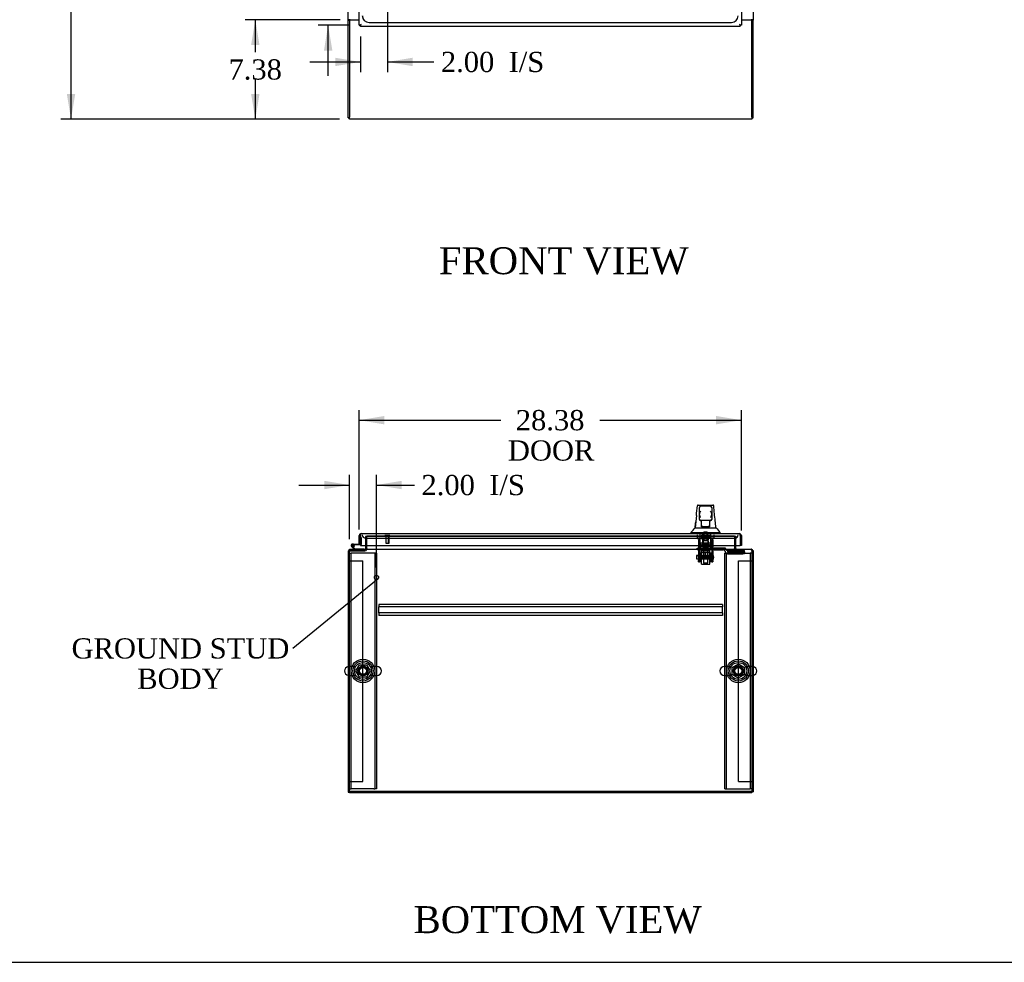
# Model space of a CAD drawing. Header units: inches. Extents: x 1 to 299, y -2 to 199.
# Tile 2 of 10: x 53 to 127, y 1 to 71. Entities that reach past the tile are written whole.
import ezdxf
from ezdxf import colors
from ezdxf.entities.mleader import LeaderData, LeaderLine
from ezdxf.enums import TextEntityAlignment as Align
from ezdxf.lldxf.tags import DXFTag
from ezdxf.math import Vec2, Vec3

# ---------------------------------------------------------------- set-up
doc = ezdxf.new("R2010")
doc.units = ezdxf.units.IN
doc.header["$MEASUREMENT"] = 0
for name, color, linetype in [('COM50677-2', 7, 'Continuous'), ('COM53964-1', 7, 'Continuous'), ('COM55523', 7, 'Continuous'), ('COM70216', 7, 'Continuous'), ('COM70220', 7, 'Continuous'), ('COM70763-3', 7, 'Continuous'), ('COM70764-2', 7, 'Continuous'), ('COM70838', 7, 'Continuous'), ('COM70839-3', 7, 'Continuous'), ('COM71202-3', 7, 'Continuous'), ('COM71203-2', 7, 'Continuous'), ('COM71205-2', 7, 'Continuous'), ('COM71206-5', 7, 'Continuous'), ('Default', 7, 'Continuous'), ('HAN86294', 7, 'Continuous'), ('HAN86294_NUT', 7, 'Continuous'), ('HAN86294_SCREW', 7, 'Continuous'), ('HAN86294_WASHER', 7, 'Continuous'), ('HAN_NUT', 7, 'Continuous'), ('NTS18024', 7, 'Continuous'), ('NTS18147', 7, 'Continuous'), ('ROL87452', 7, 'Continuous'), ('RVT17786', 7, 'Continuous'), ('RVT19000', 7, 'Continuous'), ('SCS86415', 7, 'Continuous'), ('SPC87322', 7, 'Continuous'), ('STD26122', 7, 'Continuous'), ('STD26258', 7, 'Continuous'), ('WAF25376', 7, 'Continuous'), ('WAF25377', 7, 'Continuous'), ('WAM254785', 7, 'Continuous'), ('WAM30038', 7, 'Continuous')]:
    doc.layers.add(name, color=color, linetype=linetype)
doc.styles.add('SEACAD_Times_New_Roman', font='times.ttf')
tags = doc.linetypes.add('HIDDEN2', pattern=[0.1875, 0.125, -0.0625]).pattern_tags.tags
tags[6:7] = [DXFTag(74, 4), DXFTag(75, 0), DXFTag(340, '0'), DXFTag(46, 0.0), DXFTag(50, 0.0), DXFTag(44, 0.0), DXFTag(45, 0.0)]
tags[4:5] = [DXFTag(74, 4), DXFTag(75, 0), DXFTag(340, '0'), DXFTag(46, 0.0), DXFTag(50, 0.0), DXFTag(44, 0.0), DXFTag(45, 0.0)]
doc.dimstyles.new('HAMMOND_(STH_-_300x200)', dxfattribs={"dimtxt": 1.5, "dimasz": 1.875, "dimexe": 0.75, "dimexo": 0.75, "dimgap": 0.375, "dimtad": 0, "dimtih": 1, "dimtoh": 1, "dimzin": 0, "dimdsep": 46, "dimtxsty": 'SEACAD_Times_New_Roman', "dimblk1": '_SE_FILLED', "dimblk2": '_SE_FILLED', "dimsah": 1, "dimcen": 0.75, "dimadec": 0, "dimazin": 0, "dimtfac": 0.8, "dimtofl": 0, "dimtmove": 0, "dimatfit": 3, "dimfxl": 1, "dimtolj": 1, "dimtzin": 0, "dimarcsym": 0})

# ---------------------------------------------------------------- blocks, each defined once
blk = doc.blocks.new('_SE_FILLED')
at = {"color": 0}
blk.add_line((0, 0), (-1, 0), dxfattribs=at)
blk.add_solid([(0, 0), (-1, -0.1665), (-1, 0.1665), (0, 0)], dxfattribs=at)
blk = doc.blocks.new('SE')
at = {"layer": 'COM70220', "color": 7, "linetype": 'HIDDEN2'}
for p, q in [((79.408, 70.327), (106.313, 70.327)), ((79.408, 70.326), (106.313, 70.326))]:
    blk.add_line(p, q, dxfattribs=at)
for centre, radius, start, end in [((79.408, 70.826), 0.5, 180, 270), ((79.408, 70.826), 0.499, 180, 270), ((106.313, 70.826), 0.5, 270, 0), ((106.313, 70.826), 0.499, 270, 0)]:
    blk.add_arc(centre, radius, start, end, dxfattribs=at)
at = {"layer": 'COM71202-3', "color": 7, "linetype": 'Continuous'}
for p, q in [((78.673, 70.121), (78.673, 132.463)), ((107.048, 132.463), (107.048, 70.121)), ((78.673, 70.121), (78.729, 70.121)), ((78.768, 70.121), (78.729, 70.121)), ((78.812, 70.166), (78.768, 70.121)), ((78.768, 70.121), (78.768, 70.082)), ((78.768, 70.026), (78.768, 70.082)), ((106.953, 70.026), (78.768, 70.026)), ((78.816, 70.169), (78.815, 70.169)), ((78.816, 70.169), (78.816, 70.169)), ((78.816, 70.169), (78.816, 70.169)), ((78.816, 70.169), (78.816, 70.169)), ((106.905, 70.169), (106.905, 70.169)), ((106.905, 70.169), (106.905, 70.169)), ((106.905, 70.169), (106.905, 70.169)), ((106.905, 70.169), (106.905, 70.169)), ((106.908, 70.165), (106.953, 70.121)), ((106.953, 70.121), (106.953, 70.082)), ((106.953, 70.121), (106.992, 70.121)), ((106.953, 70.026), (106.953, 70.082)), ((107.048, 70.121), (106.992, 70.121))]:
    blk.add_line(p, q, dxfattribs=at)
for centre, start, end in [((79.297, 69.191), 116.23673, 121.43872), ((77.838, 70.65), 328.56128, 333.76327), ((107.883, 70.65), 206.23673, 211.43872), ((106.423, 69.191), 58.56128, 63.76327)]:
    blk.add_arc(centre, 1.09, start, end, dxfattribs=at)
at = {"layer": 'COM71203-2', "color": 7, "linetype": 'Continuous'}
for p, q in [((77.861, 70.528), (77.861, 131.838)), ((77.861, 70.528), (77.861, 70.498)), ((78.004, 70.528), (77.861, 70.528)), ((77.861, 70.498), (77.956, 70.498)), ((77.861, 63.248), (77.861, 70.498)), ((77.956, 70.528), (77.956, 70.498)), ((78.004, 70.528), (78.673, 70.528)), ((77.861, 63.248), (77.956, 63.248))]:
    blk.add_line(p, q, dxfattribs=at)
at = {"layer": 'COM71205-2', "color": 7, "linetype": 'Continuous'}
for p, q in [((77.956, 70.498), (77.956, 63.296)), ((78.673, 70.498), (77.956, 70.498)), ((107.826, 70.498), (107.048, 70.498)), ((107.826, 63.296), (107.826, 70.498)), ((77.956, 63.153), (77.956, 63.296)), ((107.826, 63.153), (77.956, 63.153)), ((107.826, 63.296), (107.826, 63.153))]:
    blk.add_line(p, q, dxfattribs=at)
at = {"layer": 'COM71206-5', "color": 7, "linetype": 'Continuous'}
for p, q in [((107.921, 131.838), (107.921, 70.528)), ((107.048, 70.528), (107.778, 70.528)), ((107.921, 70.528), (107.778, 70.528)), ((107.826, 70.528), (107.826, 70.498)), ((107.826, 70.498), (107.921, 70.498)), ((107.921, 70.528), (107.921, 70.498)), ((107.921, 63.248), (107.921, 70.498)), ((107.826, 63.248), (107.921, 63.248))]:
    blk.add_line(p, q, dxfattribs=at)
blk = doc.blocks.new('SE2')
at = {"layer": 'COM50677-2', "color": 7, "linetype": 'HIDDEN2'}
for p, q in [((77.956, 30.942), (78.081, 30.942)), ((78.141, 30.942), (78.081, 30.942)), ((78.081, 13.442), (78.081, 30.942)), ((79.771, 30.942), (78.141, 30.942)), ((79.831, 30.942), (79.771, 30.942)), ((79.831, 30.942), (79.831, 13.442)), ((79.956, 30.942), (79.831, 30.942)), ((79.956, 30.942), (79.956, 13.442)), ((105.826, 30.942), (105.951, 30.942)), ((105.826, 13.442), (105.826, 30.942)), ((105.951, 13.442), (105.951, 30.942)), ((106.011, 30.942), (105.951, 30.942)), ((106.011, 30.942), (107.641, 30.942)), ((107.641, 30.942), (107.701, 30.942)), ((107.701, 30.942), (107.701, 13.442)), ((107.826, 30.942), (107.701, 30.942)), ((77.956, 13.442), (78.081, 13.442)), ((78.141, 13.442), (78.081, 13.442)), ((79.771, 13.442), (78.141, 13.442)), ((79.771, 13.442), (79.831, 13.442)), ((79.956, 13.442), (79.831, 13.442)), ((105.826, 13.442), (105.951, 13.442)), ((105.951, 13.442), (106.011, 13.442)), ((106.011, 13.442), (107.641, 13.442)), ((107.641, 13.442), (107.701, 13.442)), ((107.826, 13.442), (107.701, 13.442))]:
    blk.add_line(p, q, dxfattribs=at)
for centre in [(78.956, 22.192), (106.826, 22.192)]:
    blk.add_circle(centre, 0.375, dxfattribs=at)
at = {"layer": 'COM53964-1', "color": 7, "linetype": 'HIDDEN2'}
for p, q in [((77.956, 30.369), (78.094, 30.369)), ((78.094, 30.369), (78.818, 30.369)), ((78.818, 30.369), (78.956, 30.369)), ((78.956, 13.994), (78.956, 30.369)), ((106.826, 13.994), (106.826, 30.369)), ((106.826, 30.369), (106.964, 30.369)), ((106.964, 30.369), (107.688, 30.369)), ((107.688, 30.369), (107.826, 30.369)), ((77.956, 13.994), (78.094, 13.994)), ((78.094, 13.994), (78.818, 13.994)), ((78.818, 13.994), (78.956, 13.994)), ((106.826, 13.994), (106.964, 13.994)), ((106.964, 13.994), (107.688, 13.994)), ((107.688, 13.994), (107.826, 13.994))]:
    blk.add_line(p, q, dxfattribs=at)
at = {"layer": 'COM55523', "color": 7, "linetype": 'HIDDEN2'}
for p, q in [((78.135, 31.485), (78.135, 31.51)), ((78.162, 31.456), (78.232, 31.385)), ((78.185, 31.56), (78.21, 31.56)), ((78.21, 31.435), (78.185, 31.435)), ((78.315, 31.497), (78.253, 31.497)), ((78.26, 31.51), (78.26, 31.485)), ((78.768, 32.092), (78.83, 32.092)), ((78.805, 31.552), (78.768, 31.552)), ((78.83, 32.092), (78.83, 31.577)), ((78.33, 31.199), (78.305, 31.224)), ((79.051, 31.224), (79.051, 31.199))]:
    blk.add_line(p, q, dxfattribs=at)
at = {"layer": 'COM55523', "color": 7, "linetype": 'Continuous'}
for p, q in [((78.198, 31.614), (78.768, 31.614)), ((78.768, 31.552), (78.198, 31.552)), ((78.253, 31.502), (78.314, 31.508)), ((78.768, 32.092), (78.768, 32.092)), ((78.768, 31.614), (78.768, 31.616)), ((78.305, 31.224), (78.119, 31.411)), ((78.232, 31.385), (78.356, 31.261)), ((78.356, 31.261), (79.051, 31.261)), ((79.051, 31.261), (79.051, 31.224))]:
    blk.add_line(p, q, dxfattribs=at)
blk.add_circle((78.198, 31.497), 0.05, dxfattribs=at)
for radius, start, end in [(0.117, 90, 5.21591), (0.055, 90, 5.21591), (0.055, 5.21591, 90), (0.117, 5.21591, 28.03984), (0.117, 227.60795, 287.02737)]:
    blk.add_arc((78.198, 31.497), radius, start, end, dxfattribs=at)
at = {"layer": 'COM55523', "color": 7, "linetype": 'HIDDEN2'}
for centre, radius, start, end in [((78.185, 31.51), 0.05, 90, 180), ((78.185, 31.485), 0.05, 180, 270), ((78.198, 31.497), 0.117, 28.03984, 90), ((78.21, 31.51), 0.05, 0, 90), ((78.21, 31.485), 0.05, 270, 0), ((78.805, 31.577), 0.025, 270, 0)]:
    blk.add_arc(centre, radius, start, end, dxfattribs=at)
at = {"layer": 'COM70216', "color": 7, "linetype": 'HIDDEN2'}
for p, q in [((105.641, 27.129), (80.141, 27.129)), ((80.141, 27.129), (80.141, 27.086)), ((80.141, 27.086), (80.141, 26.984)), ((105.641, 27.129), (105.641, 27.086)), ((105.641, 27.086), (105.641, 26.984)), ((80.141, 26.984), (80.141, 26.941)), ((80.141, 26.504), (80.141, 26.941)), ((105.641, 26.941), (80.141, 26.941)), ((105.641, 26.504), (80.141, 26.504)), ((80.141, 26.504), (80.141, 26.461)), ((80.141, 26.461), (80.141, 26.359)), ((80.141, 26.359), (80.141, 26.316)), ((105.641, 26.984), (105.641, 26.941)), ((105.641, 26.504), (105.641, 26.941)), ((105.641, 26.504), (105.641, 26.461)), ((105.641, 26.461), (105.641, 26.359)), ((105.641, 26.359), (105.641, 26.316)), ((105.641, 26.316), (80.141, 26.316))]:
    blk.add_line(p, q, dxfattribs=at)
at = {"layer": 'COM70220', "color": 7, "linetype": 'HIDDEN2'}
for p, q in [((79.158, 32.041), (79.408, 32.041)), ((79.408, 32.041), (106.313, 32.041)), ((106.313, 32.041), (106.563, 32.041))]:
    blk.add_line(p, q, dxfattribs=at)
for centre, start, end in [((79.158, 32.291), 180, 270), ((106.563, 32.291), 270, 0)]:
    blk.add_arc(centre, 0.25, start, end, dxfattribs=at)
at = {"layer": 'COM70763-3', "color": 7, "linetype": 'HIDDEN2'}
blk.add_line((77.956, 13.259), (107.826, 13.259), dxfattribs=at)
at = {"layer": 'COM70763-3', "color": 7, "linetype": 'Continuous'}
for p, q in [((77.956, 13.164), (77.956, 13.224)), ((77.956, 13.164), (107.826, 13.164)), ((107.826, 13.164), (107.826, 13.224))]:
    blk.add_line(p, q, dxfattribs=at)
at = {"layer": 'COM70764-2', "color": 7, "linetype": 'HIDDEN2'}
for p, q in [((79.236, 32.192), (79.236, 32.191)), ((106.546, 32.192), (79.236, 32.192)), ((106.546, 32.191), (106.546, 32.192))]:
    blk.add_line(p, q, dxfattribs=at)
at = {"layer": 'COM70838', "color": 7, "linetype": 'HIDDEN2'}
for p, q in [((103.766, 31.184), (103.766, 31.309)), ((103.766, 31.309), (103.891, 31.309)), ((103.891, 31.184), (103.766, 31.184)), ((103.891, 31.309), (104.946, 31.309)), ((104.373, 31.184), (103.891, 31.184)), ((104.946, 31.184), (104.408, 31.184)), ((104.946, 31.309), (105.035, 31.309)), ((105.035, 31.184), (104.946, 31.184)), ((105.748, 31.309), (105.035, 31.309)), ((105.035, 31.184), (105.721, 31.184)), ((105.846, 31.309), (105.748, 31.309)), ((105.748, 31.309), (105.748, 31.181)), ((105.838, 31.067), (105.838, 31.09)), ((105.906, 31.251), (105.906, 31.249)), ((106.031, 31.126), (106.031, 31.024)), ((106.031, 31.124), (107.276, 31.124)), ((106.031, 31.024), (107.151, 31.024)), ((106.031, 30.897), (107.151, 30.897)), ((107.276, 31.042), (107.276, 31.124)), ((107.276, 31.042), (107.276, 30.916))]:
    blk.add_line(p, q, dxfattribs=at)
for centre, radius, start, end in [((105.721, 31.067), 0.117, 76.45544, 90), ((105.721, 31.067), 0.117, 0, 76.45544), ((106.031, 31.09), 0.193, 180, 270), ((105.846, 31.249), 0.06, 0, 90), ((106.031, 31.251), 0.125, 180, 270)]:
    blk.add_arc(centre, radius, start, end, dxfattribs=at)
for centre, major_axis, start_param, end_param in [((107.151, 31.042), (-0.125, 0), 1.570796, 3.141593), ((107.151, 30.916), (0.125, 0), 4.712389, 6.283185)]:
    blk.add_ellipse(centre, major_axis=major_axis, ratio=0.145455, start_param=start_param, end_param=end_param, dxfattribs=at)
at = {"layer": 'COM70839-3', "color": 7, "linetype": 'HIDDEN2'}
for p, q in [((103.86, 31.938), (103.93, 31.938)), ((103.86, 31.929), (103.86, 31.938)), ((103.86, 31.929), (103.86, 30.801)), ((103.93, 31.938), (103.93, 31.929)), ((103.93, 31.929), (103.93, 30.801)), ((103.93, 31.477), (104.852, 31.477)), ((104.852, 31.938), (104.922, 31.938)), ((104.852, 31.929), (104.852, 31.938)), ((104.852, 31.929), (104.852, 30.801)), ((104.922, 31.938), (104.922, 31.929)), ((104.922, 31.929), (104.922, 30.801)), ((103.86, 30.638), (103.86, 30.801)), ((103.93, 30.801), (103.93, 30.638)), ((104.852, 30.638), (104.852, 30.801)), ((104.922, 30.801), (104.922, 30.638)), ((103.86, 30.638), (103.86, 30.378)), ((103.86, 30.301), (103.86, 30.378)), ((103.86, 30.301), (103.93, 30.301)), ((104.852, 30.685), (103.93, 30.685)), ((103.93, 30.378), (103.93, 30.638)), ((103.93, 30.62), (104.852, 30.62)), ((103.93, 30.378), (103.93, 30.301)), ((104.852, 30.638), (104.852, 30.378)), ((104.852, 30.301), (104.852, 30.378)), ((104.852, 30.301), (104.922, 30.301)), ((104.922, 30.378), (104.922, 30.638)), ((104.922, 30.378), (104.922, 30.301))]:
    blk.add_line(p, q, dxfattribs=at)
at = {"layer": 'COM71202-3', "color": 7, "linetype": 'Continuous'}
for p, q in [((78.673, 31.616), (78.673, 32.243)), ((78.768, 32.306), (78.729, 32.357)), ((78.768, 32.243), (78.768, 32.357)), ((78.768, 32.306), (78.768, 32.243)), ((78.768, 32.243), (78.768, 31.511)), ((78.768, 32.243), (78.768, 32.243)), ((78.768, 31.616), (78.768, 32.243)), ((78.816, 32.386), (78.815, 32.386)), ((78.816, 32.386), (106.905, 32.386)), ((78.816, 32.386), (78.816, 32.386)), ((106.905, 32.386), (106.905, 32.386)), ((106.905, 32.386), (106.905, 32.386)), ((106.905, 32.386), (106.905, 32.386)), ((106.953, 32.243), (106.953, 32.357)), ((106.953, 32.306), (106.992, 32.357)), ((106.953, 32.243), (106.953, 32.306)), ((106.953, 32.243), (106.953, 31.511)), ((106.953, 32.243), (106.953, 32.243)), ((106.953, 32.243), (106.953, 31.511)), ((107.048, 32.243), (107.048, 31.511)), ((78.673, 31.616), (78.768, 31.616)), ((78.768, 31.511), (106.953, 31.511)), ((107.048, 31.511), (106.953, 31.511))]:
    blk.add_line(p, q, dxfattribs=at)
for centre, start, end in [((78.816, 32.243), 127.50359, 180), ((78.816, 32.243), 90.15607, 127.50359), ((78.816, 32.243), 90, 90.07617), ((106.905, 32.243), 89.92383, 90), ((106.905, 32.243), 52.49641, 89.84393), ((106.905, 32.243), 0, 52.49641)]:
    blk.add_arc(centre, 0.143, start, end, dxfattribs=at)
for points in [[(78.768, 32.357), (78.776, 32.366), (78.784, 32.374), (78.796, 32.381), (78.8, 32.383), (78.808, 32.386), (78.812, 32.386), (78.816, 32.386)], [(106.953, 32.357), (106.945, 32.366), (106.937, 32.374), (106.925, 32.381), (106.921, 32.383), (106.913, 32.386), (106.909, 32.386), (106.905, 32.386)]]:
    blk.add_open_spline(points, degree=3, knots=[0, 0, 0, 0, 0.5, 0.5, 0.75, 0.75, 1, 1, 1, 1], dxfattribs=at)
at = {"layer": 'COM71203-2', "color": 7, "linetype": 'HIDDEN2'}
for p, q in [((79.141, 32.166), (79.141, 31.511)), ((79.236, 32.166), (79.141, 32.166)), ((78.004, 31.199), (79.093, 31.199)), ((78.004, 31.104), (79.093, 31.104))]:
    blk.add_line(p, q, dxfattribs=at)
at = {"layer": 'COM71203-2', "color": 7, "linetype": 'Continuous'}
for p, q in [((79.141, 31.511), (79.141, 31.247)), ((77.861, 31.104), (77.861, 13.199)), ((77.861, 31.104), (77.956, 31.104)), ((77.861, 13.199), (77.956, 13.199)), ((77.956, 13.224), (77.956, 13.199))]:
    blk.add_line(p, q, dxfattribs=at)
for centre, radius, start, end in [((78.004, 31.056), 0.143, 109.61294, 160.38706), ((79.093, 31.247), 0.048, 331.36901, 0), ((79.093, 31.247), 0.143, 350.74439, 0)]:
    blk.add_arc(centre, radius, start, end, dxfattribs=at)
at = {"layer": 'COM71203-2', "color": 7, "linetype": 'HIDDEN2'}
for centre, radius, start, end in [((78.004, 31.056), 0.143, 90, 109.61294), ((78.004, 31.056), 0.048, 90, 180), ((79.093, 31.247), 0.143, 270, 350.74439), ((79.093, 31.247), 0.048, 270, 331.36901)]:
    blk.add_arc(centre, radius, start, end, dxfattribs=at)
at = {"layer": 'COM71205-2', "color": 7, "linetype": 'HIDDEN2'}
for p, q in [((79.236, 31.511), (79.236, 32.191)), ((79.236, 32.191), (106.546, 32.191)), ((106.546, 32.191), (106.546, 31.511))]:
    blk.add_line(p, q, dxfattribs=at)
at = {"layer": 'COM71205-2', "color": 7, "linetype": 'Continuous'}
for p, q in [((79.236, 31.272), (79.236, 31.511)), ((106.546, 31.511), (106.546, 31.272)), ((77.956, 31.081), (77.956, 31.224)), ((77.956, 31.224), (107.826, 31.224)), ((77.956, 13.224), (77.956, 31.081)), ((79.236, 31.272), (79.236, 31.224)), ((106.546, 31.224), (106.546, 31.272)), ((107.826, 31.224), (107.826, 31.081)), ((107.826, 31.081), (107.826, 13.224)), ((107.826, 13.224), (77.956, 13.224))]:
    blk.add_line(p, q, dxfattribs=at)
at = {"layer": 'COM71206-5', "color": 7, "linetype": 'HIDDEN2'}
for p in [(106.546, 32.191), (106.641, 31.511)]:
    blk.add_line(p, (106.641, 32.191), dxfattribs=at)
at = {"layer": 'COM71206-5', "color": 7, "linetype": 'Continuous'}
for p, q in [((106.641, 31.272), (106.641, 31.511)), ((107.826, 31.129), (107.921, 31.129)), ((107.921, 31.129), (107.921, 13.224)), ((107.826, 13.224), (107.921, 13.224))]:
    blk.add_line(p, q, dxfattribs=at)
for centre, radius, start, end in [((106.689, 31.272), 0.143, 180, 199.61294), ((106.689, 31.272), 0.048, 180, 270), ((107.778, 31.081), 0.143, 19.61294, 70.38706)]:
    blk.add_arc(centre, radius, start, end, dxfattribs=at)
at = {"layer": 'COM71206-5', "color": 7, "linetype": 'HIDDEN2'}
for centre, radius, start, end in [((106.689, 31.272), 0.143, 199.61294, 270), ((107.778, 31.081), 0.143, 70.38706, 90), ((107.778, 31.081), 0.048, 0, 90)]:
    blk.add_arc(centre, radius, start, end, dxfattribs=at)
at = {"layer": 'HAN86294', "color": 7, "linetype": 'Continuous'}
for p, q in [((103.785, 34.446), (103.785, 34.448)), ((103.845, 34.501), (104.936, 34.501)), ((104.756, 34.421), (104.026, 34.421)), ((104.996, 34.447), (104.996, 34.445)), ((103.936, 33.859), (103.936, 34.331)), ((103.936, 33.451), (103.936, 33.859)), ((104.846, 34.331), (104.846, 33.859)), ((104.846, 33.859), (104.846, 33.451)), ((103.936, 33.421), (103.936, 33.451)), ((104.026, 33.361), (103.996, 33.361)), ((104.756, 33.361), (104.026, 33.361)), ((104.091, 32.93), (104.091, 33.361)), ((104.091, 32.89), (104.091, 32.93)), ((104.691, 33.361), (104.691, 32.93)), ((104.691, 32.93), (104.691, 32.89)), ((104.786, 33.361), (104.756, 33.361)), ((104.846, 33.451), (104.846, 33.421)), ((103.301, 32.469), (103.301, 32.386)), ((103.301, 32.466), (103.652, 32.466)), ((103.627, 32.821), (103.811, 32.821)), ((103.652, 32.466), (103.885, 32.466)), ((103.811, 32.821), (103.924, 32.821)), ((103.885, 32.466), (104.332, 32.466)), ((103.924, 32.821), (104.132, 32.821)), ((104.306, 32.886), (104.121, 32.886)), ((104.132, 32.821), (104.2, 32.821)), ((104.2, 32.821), (104.291, 32.821)), ((104.291, 32.821), (104.332, 32.821)), ((104.476, 32.886), (104.306, 32.886)), ((104.332, 32.821), (104.45, 32.821)), ((104.332, 32.466), (104.45, 32.466)), ((104.45, 32.821), (104.748, 32.821)), ((104.45, 32.466), (104.501, 32.466)), ((104.661, 32.886), (104.476, 32.886)), ((104.501, 32.466), (104.649, 32.466)), ((104.649, 32.466), (105.129, 32.466)), ((104.748, 32.821), (104.858, 32.821)), ((104.858, 32.821), (105.163, 32.821)), ((105.129, 32.466), (105.481, 32.466)), ((105.481, 32.386), (105.481, 32.469))]:
    blk.add_line(p, q, dxfattribs=at)
at = {"layer": 'HAN86294', "color": 7, "linetype": 'HIDDEN2'}
for p, q in [((103.995, 31.684), (103.995, 32.386)), ((104.191, 31.684), (104.191, 32.386)), ((104.228, 32.386), (104.228, 32.261)), ((104.228, 32.261), (104.553, 32.261)), ((104.553, 32.261), (104.553, 32.386)), ((104.59, 31.684), (104.59, 32.386)), ((104.786, 31.684), (104.786, 32.386)), ((104.191, 31.684), (103.995, 31.684)), ((104.59, 31.684), (104.191, 31.684)), ((104.231, 31.559), (104.231, 31.684)), ((104.391, 31.559), (104.231, 31.559)), ((104.551, 31.559), (104.391, 31.559)), ((104.551, 31.559), (104.551, 31.684)), ((104.786, 31.684), (104.59, 31.684)), ((104.231, 31.184), (104.231, 30.224)), ((104.551, 30.224), (104.551, 31.184)), ((104.231, 30.224), (104.551, 30.224)), ((104.231, 30.224), (104.261, 30.194)), ((104.521, 30.194), (104.261, 30.194)), ((104.521, 30.194), (104.551, 30.224))]:
    blk.add_line(p, q, dxfattribs=at)
at = {"layer": 'HAN86294', "color": 7, "linetype": 'Continuous'}
for centre, radius, start, end in [((103.845, 34.441), 0.06, 89.99247, 174.0071), ((104.026, 34.331), 0.09, 90, 180), ((104.756, 34.331), 0.09, 0, 90), ((104.936, 34.441), 0.06, 5.57576, 90.00893), ((119.526, 31.824), 15.93, 173.14764, 176.4108), ((104.195, 33.85), 0.259, 130.71494, 177.90194), ((103.977, 33.859), 0.0411, 178.34643, 179.99744), ((104.587, 33.85), 0.259, 2.09806, 49.28506), ((104.805, 33.859), 0.0411, 0.00256, 1.65357), ((43.136, 26.777), 62.32, 5.56591, 6.52159), ((104.026, 33.451), 0.09, 180, 270), ((103.996, 33.421), 0.06, 180, 270), ((104.756, 33.451), 0.09, 270, 0), ((104.786, 33.421), 0.06, 270, 0), ((99.509, 36.099), 5.251, 316.23343, 321.38274), ((117.596, 43.011), 16.062, 219.37458, 221.03271)]:
    blk.add_arc(centre, radius, start, end, dxfattribs=at)
for points in [[(103.71, 33.725), (103.735, 33.965), (103.76, 34.206), (103.785, 34.446)], [(105.053, 33.855), (105.034, 34.052), (105.015, 34.249), (104.996, 34.445)], [(103.615, 32.821), (103.63, 32.964), (103.645, 33.107), (103.66, 33.25)]]:
    blk.add_open_spline(points, degree=3, dxfattribs=at)
for points, knots in [([(104.026, 33.576), (104.021, 33.588), (104.015, 33.601), (104.005, 33.625), (104, 33.637), (103.985, 33.674), (103.976, 33.697), (103.963, 33.733), (103.959, 33.745), (103.952, 33.769), (103.949, 33.78), (103.94, 33.815), (103.936, 33.838), (103.936, 33.86)], [0, 0, 0, 0, 0.125, 0.125, 0.25, 0.25, 0.5, 0.5, 0.625, 0.625, 0.75, 0.75, 1, 1, 1, 1]), ([(104.846, 33.86), (104.845, 33.838), (104.842, 33.815), (104.833, 33.78), (104.83, 33.769), (104.822, 33.745), (104.818, 33.733), (104.806, 33.697), (104.796, 33.674), (104.781, 33.637), (104.776, 33.625), (104.766, 33.601), (104.761, 33.588), (104.756, 33.576)], [0, 0, 0, 0, 0.25, 0.25, 0.375, 0.375, 0.5, 0.5, 0.75, 0.75, 0.875, 0.875, 1, 1, 1, 1]), ([(104.091, 32.93), (104.091, 32.936), (104.092, 32.942), (104.096, 32.956), (104.098, 32.963), (104.107, 32.983), (104.114, 32.997), (104.121, 33.011)], [0, 0, 0, 0, 0.25, 0.25, 0.5, 0.5, 1, 1, 1, 1]), ([(104.661, 33.011), (104.668, 32.997), (104.675, 32.983), (104.683, 32.963), (104.686, 32.956), (104.69, 32.942), (104.691, 32.936), (104.691, 32.93)], [0, 0, 0, 0, 0.5, 0.5, 0.75, 0.75, 1, 1, 1, 1]), ([(104.121, 32.886), (104.117, 32.886), (104.113, 32.886), (104.106, 32.886), (104.102, 32.886), (104.097, 32.887), (104.094, 32.887), (104.092, 32.888), (104.091, 32.889), (104.091, 32.89)], [0, 0, 0, 0, 0.25, 0.25, 0.5, 0.5, 0.75, 0.75, 1, 1, 1, 1]), ([(104.691, 32.89), (104.691, 32.889), (104.69, 32.888), (104.687, 32.887), (104.685, 32.887), (104.677, 32.886), (104.669, 32.886), (104.661, 32.886)], [0, 0, 0, 0, 0.25, 0.25, 0.5, 0.5, 1, 1, 1, 1])]:
    blk.add_open_spline(points, degree=3, knots=knots, dxfattribs=at)
at = {"layer": 'HAN86294_NUT', "color": 7, "linetype": 'HIDDEN2'}
for p, q in [((104.391, 30.967), (104.058, 30.967)), ((104.058, 30.642), (104.058, 30.967)), ((104.723, 30.967), (104.391, 30.967)), ((104.391, 30.642), (104.391, 30.967)), ((104.723, 30.642), (104.723, 30.967)), ((104.225, 30.642), (104.058, 30.642)), ((104.058, 30.642), (104.058, 30.592)), ((104.693, 30.562), (104.088, 30.562)), ((104.391, 30.642), (104.225, 30.642)), ((104.557, 30.642), (104.391, 30.642)), ((104.723, 30.642), (104.557, 30.642)), ((104.723, 30.592), (104.723, 30.642))]:
    blk.add_line(p, q, dxfattribs=at)
for centre, start, end in [((104.088, 30.592), 180, 270), ((104.693, 30.592), 270, 0)]:
    blk.add_arc(centre, 0.03, start, end, dxfattribs=at)
at = {"layer": 'HAN86294_SCREW', "color": 7, "linetype": 'HIDDEN2'}
for p, q in [((104.275, 32.516), (104.507, 32.516)), ((104.275, 32.516), (104.275, 32.141)), ((104.507, 32.141), (104.507, 32.516)), ((104.128, 32.141), (104.653, 32.141)), ((104.128, 32.141), (104.128, 32.071)), ((104.128, 32.071), (104.653, 32.071)), ((104.168, 31.934), (104.168, 32.071)), ((104.168, 31.934), (104.28, 31.934)), ((104.28, 31.934), (104.28, 32.071)), ((104.28, 31.934), (104.502, 31.934)), ((104.502, 31.934), (104.502, 32.071)), ((104.502, 31.934), (104.613, 31.934)), ((104.613, 31.934), (104.613, 32.071)), ((104.653, 32.071), (104.653, 32.141))]:
    blk.add_line(p, q, dxfattribs=at)
at = {"layer": 'HAN86294_WASHER', "color": 7, "linetype": 'HIDDEN2'}
for p, q in [((104.079, 32.291), (104.079, 32.231)), ((104.702, 32.231), (104.079, 32.231)), ((104.079, 32.231), (104.079, 32.171)), ((104.702, 32.231), (104.079, 32.231)), ((104.702, 32.171), (104.079, 32.171)), ((104.702, 32.231), (104.702, 32.291)), ((104.702, 32.171), (104.702, 32.231))]:
    blk.add_line(p, q, dxfattribs=at)
at = {"layer": 'HAN_NUT', "color": 7, "linetype": 'HIDDEN2'}
for p, q in [((103.779, 32.291), (103.779, 32.076)), ((104.085, 32.291), (104.085, 32.076)), ((104.697, 32.291), (104.697, 32.076)), ((105.003, 32.291), (105.003, 32.076)), ((103.779, 32.076), (104.085, 32.076)), ((104.085, 32.076), (104.697, 32.076)), ((104.697, 32.076), (105.003, 32.076))]:
    blk.add_line(p, q, dxfattribs=at)
at = {"layer": 'NTS18024', "color": 7, "linetype": 'HIDDEN2'}
for p, q in [((106.361, 22.455), (106.826, 22.727)), ((106.826, 22.727), (107.291, 22.455)), ((78.421, 22.192), (78.693, 22.657)), ((78.693, 21.727), (78.421, 22.192)), ((78.693, 22.657), (79.219, 22.657)), ((79.219, 22.657), (79.494, 22.188)), ((79.494, 22.188), (79.219, 21.727)), ((106.361, 21.929), (106.361, 22.455)), ((107.291, 22.455), (107.291, 21.929)), ((79.219, 21.727), (78.693, 21.727)), ((106.822, 21.655), (106.361, 21.929)), ((107.291, 21.929), (106.822, 21.655))]:
    blk.add_line(p, q, dxfattribs=at)
for centre in [(78.956, 22.192), (106.826, 22.192)]:
    blk.add_circle(centre, 0.263, dxfattribs=at)
at = {"layer": 'NTS18147', "color": 7, "linetype": 'HIDDEN2'}
for p, q in [((104.611, 31.842), (104.171, 31.842)), ((104.171, 31.842), (104.171, 31.842)), ((104.611, 31.842), (104.171, 31.842)), ((104.171, 31.842), (104.171, 31.404)), ((104.611, 31.842), (104.611, 31.842)), ((104.611, 31.404), (104.611, 31.842)), ((103.996, 31.404), (103.928, 31.404)), ((103.928, 31.404), (103.928, 31.404)), ((103.996, 31.404), (103.928, 31.404)), ((103.928, 31.404), (103.928, 31.341)), ((103.928, 31.341), (103.996, 31.341)), ((103.928, 31.341), (103.996, 31.341)), ((103.928, 31.341), (103.928, 31.279)), ((103.928, 31.279), (103.991, 31.279)), ((103.928, 31.279), (103.991, 31.279)), ((103.991, 31.341), (103.991, 31.279)), ((104.323, 31.404), (103.996, 31.404)), ((103.996, 31.404), (103.996, 31.404)), ((104.323, 31.404), (103.996, 31.404)), ((103.996, 31.341), (103.996, 31.404)), ((104.159, 31.279), (104.191, 31.279)), ((104.159, 31.279), (104.191, 31.279)), ((104.459, 31.404), (104.323, 31.404)), ((104.323, 31.404), (104.323, 31.404)), ((104.459, 31.404), (104.323, 31.404)), ((104.323, 31.404), (104.323, 31.341)), ((104.323, 31.341), (104.459, 31.341)), ((104.323, 31.341), (104.459, 31.341)), ((104.786, 31.404), (104.459, 31.404)), ((104.459, 31.404), (104.459, 31.404)), ((104.786, 31.404), (104.459, 31.404)), ((104.459, 31.341), (104.459, 31.404)), ((104.591, 31.279), (104.622, 31.279)), ((104.591, 31.279), (104.622, 31.279)), ((104.854, 31.404), (104.786, 31.404)), ((104.786, 31.404), (104.786, 31.404)), ((104.854, 31.404), (104.786, 31.404)), ((104.786, 31.404), (104.786, 31.341)), ((104.786, 31.341), (104.854, 31.341)), ((104.786, 31.341), (104.854, 31.341)), ((104.791, 31.279), (104.791, 31.341)), ((104.791, 31.279), (104.854, 31.279)), ((104.791, 31.279), (104.854, 31.279)), ((104.854, 31.404), (104.854, 31.404)), ((104.854, 31.341), (104.854, 31.404)), ((104.854, 31.279), (104.854, 31.341))]:
    blk.add_line(p, q, dxfattribs=at)
for centre, start_param, end_param in [((104.159, 31.598), 2.506883, 3.776302), ((104.159, 31.597), 2.506883, 3.776302), ((104.191, 31.598), 3.141593, 3.776302), ((104.191, 31.597), 3.141593, 3.776302), ((104.591, 31.598), 2.506883, 3.141593), ((104.591, 31.597), 2.506883, 3.141593), ((104.622, 31.598), 2.506883, 3.776302), ((104.622, 31.597), 2.506883, 3.776302)]:
    blk.add_ellipse(centre, major_axis=(0, 0.318), ratio=0.866025, start_param=start_param, end_param=end_param, dxfattribs=at)
at = {"layer": 'ROL87452', "color": 7, "linetype": 'HIDDEN2'}
for p, q in [((104.078, 30.129), (104.078, 31.129)), ((104.703, 30.129), (104.703, 31.129)), ((104.078, 30.129), (104.703, 30.129))]:
    blk.add_line(p, q, dxfattribs=at)
at = {"layer": 'RVT17786', "color": 7, "linetype": 'HIDDEN2'}
for p, q in [((103.712, 30.754), (103.712, 30.504)), ((104.922, 30.754), (103.712, 30.754)), ((103.712, 30.504), (104.922, 30.504))]:
    blk.add_line(p, q, dxfattribs=at)
blk.add_arc((104.689, 30.629), 0.318, 317.12909, 42.87091, dxfattribs=at)
at = {"layer": 'RVT19000', "color": 7, "linetype": 'HIDDEN2'}
for p, q in [((104.531, 31.521), (104.25, 31.521)), ((104.25, 31.521), (104.25, 31.441)), ((104.531, 31.441), (104.531, 31.521)), ((104.078, 31.184), (104.078, 31.129)), ((104.703, 31.071), (104.078, 31.071)), ((104.196, 31.309), (104.196, 31.184)), ((104.25, 31.371), (104.25, 31.309)), ((104.408, 31.184), (104.373, 31.184)), ((104.531, 31.309), (104.531, 31.371)), ((104.586, 31.184), (104.586, 31.309)), ((104.703, 31.129), (104.703, 31.184))]:
    blk.add_line(p, q, dxfattribs=at)
at = {"layer": 'SCS86415', "color": 7, "linetype": 'HIDDEN2'}
for p, q in [((78.426, 22.524), (77.921, 22.524)), ((79.992, 22.524), (79.486, 22.524)), ((106.296, 22.524), (105.791, 22.524)), ((107.862, 22.524), (107.356, 22.524)), ((77.921, 21.861), (78.426, 21.861)), ((79.486, 21.861), (79.992, 21.861)), ((105.791, 21.861), (106.296, 21.861)), ((107.356, 21.861), (107.862, 21.861))]:
    blk.add_line(p, q, dxfattribs=at)
for centre, radius in [((78.956, 22.192), 0.625), ((106.826, 22.192), 0.625), ((78.956, 22.192), 0.312), ((78.956, 22.192), 0.252), ((106.826, 22.192), 0.312), ((106.826, 22.192), 0.252)]:
    blk.add_circle(centre, radius, dxfattribs=at)
at = {"layer": 'SCS86415', "color": 7, "linetype": 'Continuous'}
for centre, start, end in [((77.921, 22.192), 100.31318, 259.68682), ((107.862, 22.192), 280.31318, 79.68682)]:
    blk.add_arc(centre, 0.331, start, end, dxfattribs=at)
at = {"layer": 'SCS86415', "color": 7, "linetype": 'HIDDEN2'}
for centre, start, end in [((77.921, 22.192), 90, 100.31318), ((79.992, 22.192), 270, 90), ((105.791, 22.192), 90, 270), ((107.862, 22.192), 79.68682, 90), ((77.921, 22.192), 259.68682, 270), ((107.862, 22.192), 270, 280.31318)]:
    blk.add_arc(centre, 0.331, start, end, dxfattribs=at)
at = {"layer": 'SPC87322', "color": 7, "linetype": 'HIDDEN2'}
for p, q in [((103.998, 31.684), (103.998, 31.309)), ((104.783, 31.309), (104.783, 31.684)), ((104.153, 31.184), (104.153, 31.309)), ((104.163, 31.184), (104.163, 31.309)), ((104.618, 31.184), (104.618, 31.309)), ((104.628, 31.184), (104.628, 31.309))]:
    blk.add_line(p, q, dxfattribs=at)
at = {"layer": 'STD26122', "color": 7, "linetype": 'HIDDEN2'}
for p, q in [((104.206, 32.291), (104.206, 31.326)), ((104.576, 31.326), (104.576, 32.291)), ((104.206, 31.326), (104.576, 31.326)), ((104.206, 31.326), (104.241, 31.291)), ((104.541, 31.291), (104.241, 31.291)), ((104.541, 31.291), (104.576, 31.326))]:
    blk.add_line(p, q, dxfattribs=at)
at = {"layer": 'STD26258', "color": 7, "linetype": 'HIDDEN2'}
for p, q in [((80.612, 32.291), (80.612, 32.26)), ((80.612, 32.26), (80.924, 32.26)), ((80.643, 32.26), (80.643, 31.666)), ((80.673, 31.666), (80.673, 32.26)), ((80.862, 31.666), (80.862, 32.26)), ((80.893, 31.666), (80.893, 32.26)), ((80.924, 32.26), (80.924, 32.291)), ((80.643, 31.666), (80.893, 31.666))]:
    blk.add_line(p, q, dxfattribs=at)
blk.add_circle((79.956, 29.129), 0.156, dxfattribs=at)
at = {"layer": 'WAF25376', "color": 7, "linetype": 'HIDDEN2'}
for p, q in [((103.954, 30.944), (103.954, 30.314)), ((104.054, 30.944), (103.954, 30.944)), ((104.054, 30.944), (104.054, 30.314)), ((104.728, 30.944), (104.728, 30.314)), ((104.828, 30.944), (104.728, 30.944)), ((104.828, 30.944), (104.828, 30.314)), ((103.954, 30.314), (104.054, 30.314)), ((104.728, 30.314), (104.828, 30.314))]:
    blk.add_line(p, q, dxfattribs=at)
at = {"layer": 'WAF25377', "color": 7, "linetype": 'HIDDEN2'}
for centre, radius in [((78.956, 22.192), 0.875), ((106.826, 22.192), 0.875), ((78.956, 22.192), 0.34), ((106.826, 22.192), 0.34)]:
    blk.add_circle(centre, radius, dxfattribs=at)
at = {"layer": 'WAM254785', "color": 7, "linetype": 'HIDDEN2'}
for centre, radius in [((78.956, 22.192), 0.75), ((106.826, 22.192), 0.75), ((78.956, 22.192), 0.312), ((106.826, 22.192), 0.312)]:
    blk.add_circle(centre, radius, dxfattribs=at)
at = {"layer": 'WAM30038', "color": 7, "linetype": 'HIDDEN2'}
for p, q in [((104.016, 31.553), (104.766, 31.553)), ((104.016, 31.553), (104.016, 31.529)), ((104.016, 31.553), (104.766, 31.553)), ((104.016, 31.553), (104.016, 31.553)), ((104.016, 31.529), (104.766, 31.529)), ((104.016, 31.529), (104.766, 31.529)), ((104.162, 31.617), (104.217, 31.617)), ((104.162, 31.617), (104.217, 31.617)), ((104.217, 31.617), (104.189, 31.572)), ((104.217, 31.617), (104.189, 31.572)), ((104.205, 31.563), (104.23, 31.601)), ((104.206, 31.563), (104.23, 31.601)), ((104.213, 31.572), (104.242, 31.617)), ((104.213, 31.572), (104.242, 31.617)), ((104.23, 31.601), (104.217, 31.617)), ((104.23, 31.601), (104.217, 31.617)), ((104.242, 31.617), (104.373, 31.617)), ((104.242, 31.617), (104.373, 31.617)), ((104.373, 31.617), (104.373, 31.572)), ((104.408, 31.617), (104.54, 31.617)), ((104.408, 31.572), (104.408, 31.617)), ((104.408, 31.617), (104.54, 31.617)), ((104.54, 31.617), (104.568, 31.572)), ((104.54, 31.617), (104.568, 31.572)), ((104.565, 31.617), (104.552, 31.601)), ((104.565, 31.617), (104.552, 31.601)), ((104.552, 31.601), (104.576, 31.562)), ((104.552, 31.601), (104.576, 31.563)), ((104.565, 31.617), (104.619, 31.617)), ((104.593, 31.572), (104.565, 31.617)), ((104.565, 31.617), (104.619, 31.617)), ((104.593, 31.572), (104.565, 31.617)), ((104.766, 31.529), (104.766, 31.553)), ((104.766, 31.553), (104.766, 31.553))]:
    blk.add_line(p, q, dxfattribs=at)
for centre, radius, start, end in [((103.485, 32.14), 0.854, 316.55474, 318.29011), ((104.391, 31.571), 0.0182, 177.1609, 267.99424), ((104.39, 31.571), 0.0181, 271.77183, 3.07302), ((105.294, 32.138), 0.85, 221.70584, 223.44931)]:
    blk.add_arc(centre, radius, start, end, dxfattribs=at)
for points, knots in [([(104.122, 31.572), (104.124, 31.574), (104.126, 31.576), (104.128, 31.578), (104.14, 31.591), (104.151, 31.604), (104.162, 31.617)], [0, 0, 0, 0, 0.141448, 0.141448, 0.141448, 1, 1, 1, 1]), ([(104.189, 31.572), (104.187, 31.57), (104.186, 31.568), (104.184, 31.564), (104.184, 31.562), (104.184, 31.559), (104.184, 31.559), (104.184, 31.559)], [0, 0, 0, 0, 0.25, 0.25, 0.5, 0.5, 0.5626015, 0.5626015, 0.5626015, 0.5626015]), ([(104.189, 31.553), (104.191, 31.553), (104.193, 31.554), (104.198, 31.556), (104.201, 31.558), (104.207, 31.564), (104.211, 31.568), (104.213, 31.572)], [0, 0, 0, 0, 0.25, 0.25, 0.5, 0.5, 1, 1, 1, 1]), ([(104.568, 31.572), (104.569, 31.57), (104.571, 31.568), (104.575, 31.564), (104.577, 31.562), (104.581, 31.558), (104.583, 31.556), (104.588, 31.554), (104.591, 31.553), (104.593, 31.553)], [0, 0, 0, 0, 0.25, 0.25, 0.5, 0.5, 0.75, 0.75, 1, 1, 1, 1]), ([(104.598, 31.559), (104.598, 31.559), (104.598, 31.559), (104.597, 31.564), (104.596, 31.568), (104.593, 31.572)], [0.4389304, 0.4389304, 0.4389304, 0.4389304, 0.5, 0.5, 1, 1, 1, 1]), ([(104.619, 31.617), (104.63, 31.604), (104.642, 31.591), (104.653, 31.578), (104.655, 31.576), (104.657, 31.574), (104.659, 31.572)], [0, 0, 0, 0, 0.858552, 0.858552, 0.858552, 1, 1, 1, 1])]:
    blk.add_open_spline(points, degree=3, knots=knots, dxfattribs=at)
blk = doc.blocks.new('DMBLK4843')
at = {"layer": 'Default', "linetype": 'Continuous'}
for points in [[(56.967, 133.338), (57.592, 133.338), (57.28, 135.213)], [(56.967, 65.028), (57.28, 63.153), (57.592, 65.028)]]:
    blk.add_hatch(color=7, dxfattribs=at).paths.add_polyline_path(points)
at = {"layer": 'Default', "color": 7, "linetype": 'Continuous'}
for p, q in [((77.206, 135.213), (56.53, 135.213)), ((57.28, 100.458), (57.28, 135.213)), ((57.28, 63.153), (57.28, 98.433)), ((77.206, 63.153), (56.53, 63.153))]:
    blk.add_line(p, q, dxfattribs=at)
at = {"layer": 'Default', "color": 7, "linetype": 'Continuous', "style": 'SEACAD_Times_New_Roman'}
blk.add_text('72.06', height=1.5, dxfattribs=at).set_placement((54.721, 99.933), align=Align.TOP_LEFT)
blk = doc.blocks.new('DMBLK4849')
at = {"layer": 'Default', "linetype": 'Continuous'}
for points in [[(70.649, 68.653), (71.274, 68.653), (70.962, 70.528)], [(70.649, 65.028), (70.962, 63.153), (71.274, 65.028)]]:
    blk.add_hatch(color=7, dxfattribs=at).paths.add_polyline_path(points)
at = {"layer": 'Default', "color": 7, "linetype": 'Continuous'}
for p, q in [((77.254, 70.528), (70.212, 70.528)), ((70.962, 70.528), (70.962, 68.115)), ((70.962, 66.09), (70.962, 63.153)), ((77.206, 63.153), (70.212, 63.153))]:
    blk.add_line(p, q, dxfattribs=at)
at = {"layer": 'Default', "color": 7, "linetype": 'Continuous', "style": 'SEACAD_Times_New_Roman'}
blk.add_text('7.38', height=1.5, dxfattribs=at).set_placement((68.971, 67.59), align=Align.TOP_LEFT)
blk = doc.blocks.new('DMBLK4857')
at = {"layer": 'Default', "linetype": 'Continuous'}
for points in [[(76.081, 36.304), (76.081, 35.679), (77.956, 35.991)], [(81.831, 36.304), (79.956, 35.991), (81.831, 35.679)]]:
    blk.add_hatch(color=7, dxfattribs=at).paths.add_polyline_path(points)
at = {"layer": 'Default', "color": 7, "linetype": 'Continuous'}
for p, q in [((77.956, 31.974), (77.956, 36.741)), ((79.956, 29.879), (79.956, 36.741)), ((74.206, 35.991), (77.956, 35.991)), ((79.956, 35.991), (82.024, 35.991)), ((82.024, 35.991), (82.774, 35.991))]:
    blk.add_line(p, q, dxfattribs=at)
at = {"layer": 'Default', "color": 7, "linetype": 'Continuous', "style": 'SEACAD_Times_New_Roman'}
for s, p in [('2.00', (83.299, 36.741)), ('I/S', (88.33, 36.741))]:
    blk.add_text(s, height=1.5, dxfattribs=at).set_placement(p, align=Align.TOP_LEFT)
blk = doc.blocks.new('DMBLK4858')
at = {"layer": 'Default', "linetype": 'Continuous'}
for points in [[(80.548, 41.118), (78.673, 40.806), (80.548, 40.493)], [(105.173, 41.118), (105.173, 40.493), (107.048, 40.806)]]:
    blk.add_hatch(color=7, dxfattribs=at).paths.add_polyline_path(points)
at = {"layer": 'Default', "color": 7, "linetype": 'Continuous'}
for p, q in [((78.673, 32.68), (78.673, 41.556)), ((107.048, 32.627), (107.048, 41.556)), ((78.673, 40.806), (89.19, 40.806)), ((96.531, 40.806), (107.048, 40.806))]:
    blk.add_line(p, q, dxfattribs=at)
at = {"layer": 'Default', "color": 7, "linetype": 'Continuous', "style": 'SEACAD_Times_New_Roman'}
for s, p in [('28.38', (90.301, 41.556)), ('DOOR', (89.715, 39.306))]:
    blk.add_text(s, height=1.5, dxfattribs=at).set_placement(p, align=Align.TOP_LEFT)
blk = doc.blocks.new('DMBLK4859')
at = {"layer": 'Default', "linetype": 'Continuous'}
for points in [[(76.893, 67.085), (78.768, 67.398), (76.893, 67.71)], [(82.643, 67.085), (82.643, 67.71), (80.768, 67.398)]]:
    blk.add_hatch(color=7, dxfattribs=at).paths.add_polyline_path(points)
at = {"layer": 'Default', "color": 7, "linetype": 'Continuous'}
for p, q in [((80.768, 71.371), (80.768, 66.648)), ((78.768, 69.276), (78.768, 66.648)), ((75.018, 67.398), (78.768, 67.398)), ((80.768, 67.398), (83.467, 67.398)), ((83.467, 67.398), (84.217, 67.398))]:
    blk.add_line(p, q, dxfattribs=at)
at = {"layer": 'Default', "color": 7, "linetype": 'Continuous', "style": 'SEACAD_Times_New_Roman'}
for s, p in [('2.00', (84.742, 68.148)), ('I/S', (89.773, 68.148))]:
    blk.add_text(s, height=1.5, dxfattribs=at).set_placement(p, align=Align.TOP_LEFT)
blk = doc.blocks.new('DMBLK4860')
at = {"layer": 'Default', "linetype": 'Continuous'}
for points in [[(76.058, 73.996), (76.37, 72.121), (76.683, 73.996)], [(76.058, 68.246), (76.683, 68.246), (76.37, 70.121)]]:
    blk.add_hatch(color=7, dxfattribs=at).paths.add_polyline_path(points)
at = {"layer": 'Default', "color": 7, "linetype": 'Continuous'}
for p, q in [((76.37, 74.73), (75.62, 74.73)), ((76.37, 72.121), (76.37, 74.73)), ((80.018, 72.121), (75.62, 72.121)), ((77.923, 70.121), (75.62, 70.121)), ((76.37, 66.371), (76.37, 70.121))]:
    blk.add_line(p, q, dxfattribs=at)
at = {"layer": 'Default', "color": 7, "linetype": 'Continuous', "style": 'SEACAD_Times_New_Roman'}
for s, p in [('2.00', (67.469, 75.48)), ('I/S', (72.5, 75.48))]:
    blk.add_text(s, height=1.5, dxfattribs=at).set_placement(p, align=Align.TOP_LEFT)
blk = doc.blocks.new('BORDER')
at = {"layer": 'Default', "color": 7, "linetype": 'Continuous'}
blk.add_line((-41.86, 0), (0, 0), dxfattribs=at)

msp = doc.modelspace()

# ---------------------------------------------------------------- block references
at = {"layer": 'Default', "color": 7, "xscale": 7.12, "yscale": 7.12, "zscale": 7.12}
msp.add_blockref('BORDER', (299.411, 0.564), dxfattribs=at)
at = {"layer": 'Default'}
for name in ['SE', 'SE2']:
    msp.add_blockref(name, (0, 0), dxfattribs=at)

# ---------------------------------------------------------------- texts
at = {"layer": 'Default', "color": 7, "linetype": 'Continuous', "style": 'SEACAD_Times_New_Roman'}
for s, p in [('FRONT VIEW', (84.594, 53.644)), ('BOTTOM VIEW', (82.717, 4.731))]:
    msp.add_text(s, height=2, dxfattribs=at).set_placement(p, align=Align.TOP_LEFT)

# ---------------------------------------------------------------- dimensions: what is measured, and where the dimension line sits
at = {"layer": 'Default', "color": 7, "linetype": 'Continuous'}
for base, p1, p2, angle, text, picture, middle, dimtype in [((57.28, 63.153), (77.956, 63.153), (77.956, 135.213), 90, '\\A1;<>', 'DMBLK4843', (57.28, 99.183), 161), ((70.961643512, 63.152942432), (79.093263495, 70.527942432), (77.956263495, 63.152942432), 90, '\\A1;<>', 'DMBLK4849', (70.961643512, 66.840442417), 160), ((78.673, 40.806), (78.673, 31.93), (107.048, 31.877), 359.89399, '\\A1;<>\\PDOOR', 'DMBLK4858', (92.86, 40.806), 161)]:
    dim = msp.add_linear_dim(base=base, p1=p1, p2=p2, angle=angle, text=text, dimstyle='HAMMOND_(STH_-_300x200)', dxfattribs=at)
    dim.commit()
    dim.dimension.update_dxf_attribs({"geometry": picture, "text_midpoint": middle, "dimtype": dimtype})
dim = msp.add_linear_dim(base=(76.37, 72.121), p1=(78.673, 70.121), p2=(80.768, 72.121), angle=90, text='\\A1;<> I/S', dimstyle='HAMMOND_(STH_-_300x200)', override={"dimtmove": 1}, dxfattribs=at)
dim.commit()
dim.dimension.update_dxf_attribs({"geometry": 'DMBLK4860', "text_midpoint": (75.62, 74.73), "dimtype": 160})
for base, p1, p2, picture, middle in [((80.768, 67.398), (78.768, 70.026), (80.768, 72.121), 'DMBLK4859', (84.217, 67.398)), ((79.956, 35.991), (77.956, 31.224), (79.956, 29.129), 'DMBLK4857', (82.774, 35.991))]:
    dim = msp.add_linear_dim(base=base, p1=p1, p2=p2, text='\\A1;<> I/S', dimstyle='HAMMOND_(STH_-_300x200)', override={"dimtmove": 1}, dxfattribs=at)
    dim.commit()
    dim.dimension.update_dxf_attribs({"geometry": picture, "text_midpoint": middle, "dimtype": 160})

# ---------------------------------------------------------------- leaders
ml = msp.add_multileader_mtext('Standard', dxfattribs=at)
ml.set_content('{\\pxsm0.9;\\fTimes New Roman|b0||i0||c0|p34;\\W1.;GROUND STUD\\PBODY\\P}', color=7)
ml.set_leader_properties()
ml.set_arrow_properties(name='_SE_FILLED')
ml.build(insert=Vec2(0, 0))
ml.multileader.update_dxf_attribs({"dogleg_length": 0, "arrow_head_size": 1.875})
ctx = ml.context
ctx.base_point, ctx.char_height, ctx.arrow_head_size, ctx.landing_gap_size = Vec3(57.485, 23.188), 1.5, 1.875, 0.525
ctx.text_align_type = 1
notes = []
notes.append((ctx, [(0, (1, 1, 0), (73.76, 23.848), (-1, 0), 0, [(0, [(80.082, 29.037)], 0, [])])]))
ctx.mtext.insert, ctx.mtext.alignment = Vec3(65.405, 24.614), 2
for ctx, leaders in notes:
    for number, flags, end, landing, length, lines in leaders:
        leader = LeaderData()
        leader.index, (leader.has_last_leader_line, leader.has_dogleg_vector, leader.attachment_direction) = number, flags
        leader.last_leader_point, leader.dogleg_vector, leader.dogleg_length = Vec3(end), Vec3(landing), length
        for number, points, colour, breaks in lines:
            line = LeaderLine()
            line.index, line.vertices, line.color, line.breaks = number, Vec3.list(points), colors.encode_raw_color(colour), breaks
            leader.lines.append(line)
        ctx.leaders.append(leader)

doc.saveas('drawing.dxf')
